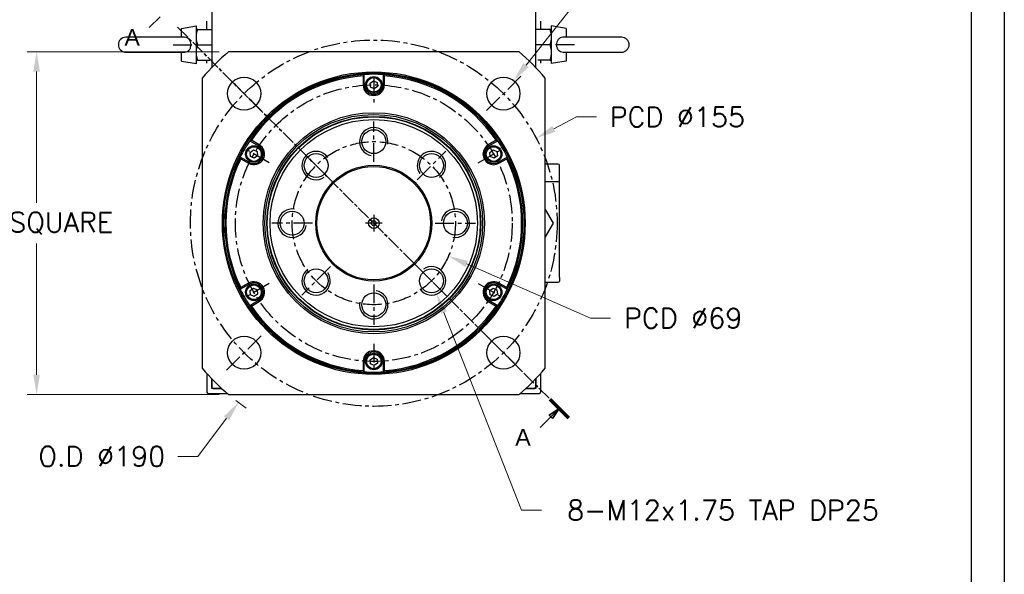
# Model space of a CAD drawing. Extents: x 0 to 1685, y -10 to 1188.
# Tile 4 of 19: x 1266 to 1682, y 308 to 543. Entities that reach past the tile are written whole.
import ezdxf

# ---------------------------------------------------------------- set-up
doc = ezdxf.new("R2010")
doc.units = 0
doc.header["$LTSCALE"] = 25.4
doc.linetypes.add('CENTER', pattern=[2, 1.25, -0.25, 0.25, -0.25])
doc.linetypes.add('CHAIN', pattern=[0.3543, 0.2362, -0.0295, 0.0591, -0.0295])
doc.layers.get('0').update_dxf_attribs({"linetype": 'CONTINUOUS'})
doc.layers.get('Defpoints').update_dxf_attribs({"linetype": 'CONTINUOUS'})
doc.layers.add('ATA-CENTER', color=133, linetype='CENTER')
for name, color, linetype, lineweight in [('ATA-DIM', 252, 'CONTINUOUS', 25), ('ATA-SECTION', 3, 'CONTINUOUS', 35), ('ATA-Thread', 3, 'CONTINUOUS', 25)]:
    doc.layers.add(name, color=color, linetype=linetype, lineweight=lineweight)
doc.styles.get("Standard").update_dxf_attribs({"font": 'simplex.shx'})
doc.styles.add('주 문자 (ISO)', font='arial.ttf')
doc.dimstyles.new('ata_A1', dxfattribs={"dimtxt": 4.2, "dimasz": 4.2, "dimexe": 2, "dimexo": 2, "dimgap": 2, "dimtad": 0, "dimtih": 1, "dimtoh": 1, "dimdec": 6, "dimdsep": 46, "dimtxsty": 'Standard', "dimcen": 0, "dimclrd": 252, "dimclre": 252, "dimclrt": 4, "dimadec": 6, "dimazin": 2, "dimtfac": 1, "dimtdec": 6, "dimtofl": 0, "dimtmove": 0, "dimatfit": 3, "dimfxl": 0, "dimtolj": 1, "dimtzin": 0, "dimlwd": 0, "dimlwe": 0, "dimarcsym": 0})

# ---------------------------------------------------------------- blocks, each defined once
blk = doc.blocks.new('*D15385')
at = {"layer": 'ATA-DIM', "color": 252, "lineweight": 0}
for p, q in [((1477.9, 335.21), (1445.13, 418.8)), ((1486.31, 335.21), (1477.9, 335.21))]:
    blk.add_line(p, q, dxfattribs=at)
at = {"layer": 'ATA-DIM', "color": 252}
blk.add_solid([(1446.43, 419.31), (1443.83, 418.29), (1442.07, 426.62)], dxfattribs=at)
at = {"layer": 'Defpoints', "color": 0}
for p in [(1437.69, 437.8), (1442.07, 426.62)]:
    blk.add_point(p, dxfattribs=at)
at = {"layer": 'ATA-DIM', "color": 4, "insert": (1563.1, 335.21), "char_height": 8.4, "attachment_point": 5}
blk.add_mtext('8-M12x1.75 TAP DP25', dxfattribs=at)
blk = doc.blocks.new('*D15384')
at = {"layer": 'ATA-DIM', "color": 252, "lineweight": 0}
for p, q in [((1507.04, 416.43), (1454.76, 439.37)), ((1515.49, 416.43), (1507.04, 416.43))]:
    blk.add_line(p, q, dxfattribs=at)
at = {"layer": 'ATA-DIM', "color": 252}
blk.add_solid([(1455.33, 440.65), (1454.2, 438.08), (1447.07, 442.74)], dxfattribs=at)
at = {"layer": 'Defpoints', "color": 0}
for p in [(1383.89, 470.47), (1447.07, 442.74)]:
    blk.add_point(p, dxfattribs=at)
at = {"layer": 'ATA-DIM', "color": 4, "insert": (1546.24, 416.43), "char_height": 8.4, "attachment_point": 5}
blk.add_mtext('PCD %%c69', dxfattribs=at)
blk = doc.blocks.new('*D15382')
at = {"layer": 'ATA-DIM', "color": 252, "lineweight": 0}
for p, q in [((1508.94, 560.31), (1479.83, 523.49)), ((1517.36, 560.31), (1508.94, 560.31))]:
    blk.add_line(p, q, dxfattribs=at)
at = {"layer": 'ATA-DIM', "color": 252}
blk.add_solid([(1478.73, 524.36), (1480.93, 522.62), (1474.62, 516.9)], dxfattribs=at)
at = {"layer": 'Defpoints', "color": 0}
for p in [(1474.62, 516.9), (1465.94, 505.92)]:
    blk.add_point(p, dxfattribs=at)
at = {"layer": 'ATA-DIM', "color": 4, "insert": (1560.34, 560.31), "char_height": 8.4, "attachment_point": 5}
blk.add_mtext('4-%%c14 THRU', dxfattribs=at)
blk = doc.blocks.new('*D15388')
at = {"layer": 'ATA-DIM', "color": 252, "lineweight": 0}
for p, q in [((1350.09, 529.11), (1268.96, 529.11)), ((1272.96, 520.71), (1272.96, 465.18)), ((1272.96, 392.51), (1272.96, 448.03)), ((1350.09, 384.11), (1268.96, 384.11))]:
    blk.add_line(p, q, dxfattribs=at)
at = {"layer": 'ATA-DIM', "color": 252}
for points in [[(1274.36, 520.71), (1271.56, 520.71), (1272.96, 529.11)], [(1271.56, 392.51), (1274.36, 392.51), (1272.96, 384.11)]]:
    blk.add_solid(points, dxfattribs=at)
at = {"layer": 'Defpoints', "color": 0}
for p in [(1354.09, 529.11), (1272.96, 384.11), (1354.09, 384.11)]:
    blk.add_point(p, dxfattribs=at)
at = {"layer": 'ATA-DIM', "color": 4, "insert": (1233.99, 461.18), "char_height": 8.4, "attachment_point": 1}
blk.add_mtext('\\A1;145 SQUARE', dxfattribs=at)
blk = doc.blocks.new('*D15387')
at = {"layer": 'ATA-DIM', "color": 252, "lineweight": 0}
for p, q in [((1501.2, 501.54), (1491.56, 496.49)), ((1509.61, 501.54), (1501.2, 501.54))]:
    blk.add_line(p, q, dxfattribs=at)
at = {"layer": 'ATA-DIM', "color": 252}
blk.add_solid([(1490.91, 497.73), (1492.21, 495.25), (1484.12, 492.59)], dxfattribs=at)
at = {"layer": 'Defpoints', "color": 0}
for p in [(1484.12, 492.59), (1346.84, 420.62)]:
    blk.add_point(p, dxfattribs=at)
at = {"layer": 'ATA-DIM', "color": 4, "insert": (1543.8, 501.54), "char_height": 8.4, "attachment_point": 5}
blk.add_mtext('PCD %%c155', dxfattribs=at)
blk = doc.blocks.new('*D15386')
at = {"layer": 'ATA-DIM', "color": 252, "lineweight": 0}
for p, q in [((1341.1, 357.93), (1353.24, 374.04)), ((1332.68, 357.93), (1341.1, 357.93))]:
    blk.add_line(p, q, dxfattribs=at)
blk.add_arc((1415.48, 456.61), 95, 232.156, 235.4049, dxfattribs=at)
at = {"layer": 'ATA-DIM', "color": 252}
blk.add_solid([(1354.36, 373.19), (1352.12, 374.88), (1358.3, 380.74)], dxfattribs=at)
at = {"layer": 'Defpoints', "color": 0}
for p in [(1415.48, 456.61), (1358.3, 380.74)]:
    blk.add_point(p, dxfattribs=at)
at = {"layer": 'ATA-DIM', "color": 4, "insert": (1300.5, 357.93), "char_height": 8.4, "attachment_point": 5}
blk.add_mtext('O.D %%C190', dxfattribs=at)
blk = doc.blocks.new('ata-Border-A1-002')
at = {"color": 253, "ltscale": 0.5}
blk.add_line((841, 594), (841, 0), dxfattribs=at)
blk.add_line((834, 585), (834, 9))

msp = doc.modelspace()

# ---------------------------------------------------------------- linework, layer by layer
for p, q in [((1346.9808173, 669.1056106), (1346.9808173, 522.4292386)), ((1483.9808173, 522.4292386), (1483.9808173, 669.1056106)), ((1344.9808173, 538.6056106), (1344.9808173, 542.1056106)), ((1485.9808173, 542.1056106), (1485.9808173, 538.6056106)), ((1334.1808173, 538.9947506), (1340.4808173, 540.1056106)), ((1334.1808173, 535.2556106), (1334.1808173, 538.9947506)), ((1340.4808173, 524.1056106), (1340.4808173, 540.1056106)), ((1341.0613739, 538.6056106), (1346.9808173, 538.6056106)), ((1489.9002608, 538.6056106), (1483.9808173, 538.6056106)), ((1490.4808173, 540.1056106), (1490.4808173, 524.1056106)), ((1496.7808173, 538.9947506), (1490.4808173, 540.1056106)), ((1496.7808173, 538.9947506), (1496.7808173, 535.2556106)), ((1335.3425653, 535.2556106), (1310.6808173, 535.2556106)), ((1520.2808173, 535.2556106), (1495.6190694, 535.2556106)), ((1310.6808173, 528.9556106), (1335.3425653, 528.9556106)), ((1334.1808173, 525.2164706), (1334.1808173, 528.9556106)), ((1341.0613739, 532.1056106), (1346.9808173, 532.1056106)), ((1476.8709631, 529.1056106), (1354.0906715, 529.1056106)), ((1489.9002608, 532.1056106), (1483.9808173, 532.1056106)), ((1495.6190694, 528.9556106), (1520.2808173, 528.9556106)), ((1496.7808173, 528.9556106), (1496.7808173, 525.2164706)), ((1334.1808173, 525.2164706), (1340.4808173, 524.1056106)), ((1341.0613739, 525.6056106), (1346.198785, 525.6056106)), ((1344.9808173, 524.2825295), (1344.9808173, 525.6056106)), ((1489.9002608, 525.6056106), (1484.7628496, 525.6056106)), ((1485.9808173, 525.6056106), (1485.9808173, 524.2825295)), ((1496.7808173, 525.2164706), (1490.4808173, 524.1056106)), ((1342.9808173, 517.9957564), (1342.9808173, 395.2154648)), ((1410.9808173, 518.9434001), (1410.9808173, 515.1056106)), ((1411.4808173, 515.1056106), (1411.4808173, 519.4784983)), ((1413.9044312, 515.8232502), (1415.3141184, 516.8296209)), ((1415.3141184, 516.8296209), (1416.8905046, 516.1119813)), ((1416.8905046, 516.1119813), (1417.0572035, 514.387971)), ((1419.4808173, 519.4784983), (1419.4808173, 515.1056106)), ((1419.9808173, 515.1056106), (1419.9808173, 518.9434001)), ((1487.9808173, 395.2154648), (1487.9808173, 517.9957564)), ((1411.4808173, 515.1056106), (1410.9808173, 515.1056106)), ((1414.0711301, 514.0992399), (1413.9044312, 515.8232502)), ((1415.6475163, 513.3816003), (1414.0711301, 514.0992399)), ((1417.0572035, 514.387971), (1415.6475163, 513.3816003)), ((1419.4808173, 515.1056106), (1419.9808173, 515.1056106)), ((1363.0312994, 491.5061561), (1366.8183312, 489.3197122)), ((1367.0683312, 489.7527249), (1363.744708, 491.6716197)), ((1467.2169267, 491.6716197), (1463.8933035, 489.7527249)), ((1464.1433035, 489.3197122), (1467.9303352, 491.5061561)), ((1363.241945, 486.5732502), (1364.6516323, 487.5796209)), ((1364.6516323, 487.5796209), (1366.2280184, 486.8619813)), ((1366.8183312, 489.3197122), (1367.0683312, 489.7527249)), ((1464.1433035, 489.3197122), (1463.8933035, 489.7527249)), ((1464.5669173, 486.5732502), (1465.9766045, 487.5796209)), ((1465.9766045, 487.5796209), (1467.5529907, 486.8619813)), ((1362.8183312, 482.391509), (1359.0312994, 484.5779528)), ((1359.244708, 483.8773911), (1362.5683312, 481.9584963)), ((1363.408644, 484.8492399), (1363.241945, 486.5732502)), ((1364.9850302, 484.1316003), (1363.408644, 484.8492399)), ((1366.3947174, 485.137971), (1364.9850302, 484.1316003)), ((1366.2280184, 486.8619813), (1366.3947174, 485.137971)), ((1464.7336162, 484.8492399), (1464.5669173, 486.5732502)), ((1466.3100024, 484.1316003), (1464.7336162, 484.8492399)), ((1467.7196896, 485.137971), (1466.3100024, 484.1316003)), ((1467.5529907, 486.8619813), (1467.7196896, 485.137971)), ((1471.9303352, 484.5779528), (1468.1433035, 482.391509)), ((1468.3933035, 481.9584963), (1471.7169267, 483.8773911)), ((1362.8183312, 482.391509), (1362.5683312, 481.9584963)), ((1468.1433035, 482.391509), (1468.3933035, 481.9584963)), ((1493.4808173, 481.6056106), (1487.9808173, 481.6056106)), ((1493.9808173, 476.1056106), (1493.9808173, 481.1056106)), ((1493.9808173, 473.6056106), (1493.9808173, 476.1056106)), ((1493.4808173, 474.1056106), (1487.9808173, 474.1056106)), ((1493.9808173, 433.6056106), (1493.9808173, 473.6056106)), ((1487.9807759, 462.3473522), (1491.2957719, 456.6056106)), ((1491.2957719, 456.6056106), (1487.9807759, 450.863869)), ((1493.9808173, 433.6056106), (1493.9808173, 432.1056106)), ((1359.0312994, 428.6332684), (1362.8183312, 430.8197122)), ((1362.5683312, 431.2527249), (1359.244708, 429.3338302)), ((1362.8183312, 430.8197122), (1362.5683312, 431.2527249)), ((1363.241945, 428.0732502), (1364.6516323, 429.0796209)), ((1364.6516323, 429.0796209), (1366.2280184, 428.3619813)), ((1464.5669173, 428.0732502), (1465.9766045, 429.0796209)), ((1465.9766045, 429.0796209), (1467.5529907, 428.3619813)), ((1468.1433035, 430.8197122), (1468.3933035, 431.2527249)), ((1468.1433035, 430.8197122), (1471.9303352, 428.6332684)), ((1471.7169267, 429.3338302), (1468.3933035, 431.2527249)), ((1487.9808173, 431.6056106), (1493.4808173, 431.6056106)), ((1363.408644, 426.3492399), (1363.241945, 428.0732502)), ((1364.9850302, 425.6316003), (1363.408644, 426.3492399)), ((1366.3947174, 426.637971), (1364.9850302, 425.6316003)), ((1366.2280184, 428.3619813), (1366.3947174, 426.637971)), ((1464.7336162, 426.3492399), (1464.5669173, 428.0732502)), ((1466.3100024, 425.6316003), (1464.7336162, 426.3492399)), ((1467.7196896, 426.637971), (1466.3100024, 425.6316003)), ((1467.5529907, 428.3619813), (1467.7196896, 426.637971)), ((1366.8183312, 423.891509), (1363.0312994, 421.7050652)), ((1363.744708, 421.5396015), (1367.0683312, 423.4584963)), ((1366.8183312, 423.891509), (1367.0683312, 423.4584963)), ((1464.1433035, 423.891509), (1463.8933035, 423.4584963)), ((1463.8933035, 423.4584963), (1467.2169267, 421.5396015)), ((1467.9303352, 421.7050652), (1464.1433035, 423.891509)), ((1413.9044312, 398.8232502), (1415.3141184, 399.8296209)), ((1415.3141184, 399.8296209), (1416.8905046, 399.1119813)), ((1411.4808173, 398.1056106), (1410.9808173, 398.1056106)), ((1410.9808173, 398.1056106), (1410.9808173, 394.2678211)), ((1411.4808173, 393.732723), (1411.4808173, 398.1056106)), ((1414.0711301, 397.0992399), (1413.9044312, 398.8232502)), ((1415.6475163, 396.3816003), (1414.0711301, 397.0992399)), ((1417.0572035, 397.387971), (1415.6475163, 396.3816003)), ((1416.8905046, 399.1119813), (1417.0572035, 397.387971)), ((1419.4808173, 398.1056106), (1419.9808173, 398.1056106)), ((1419.4808173, 398.1056106), (1419.4808173, 393.732723)), ((1419.9808173, 394.2678211), (1419.9808173, 398.1056106)), ((1344.9808173, 392.9286917), (1344.9808173, 385.1056106)), ((1485.9808173, 392.9286917), (1485.9808173, 385.1056106)), ((1346.9808173, 390.7819826), (1346.9808173, 387.1056106)), ((1346.9808173, 386.6056106), (1346.9808173, 390.7819826)), ((1347.4808173, 386.6056106), (1346.9808173, 387.1056106)), ((1483.9808173, 387.1056106), (1483.4808173, 386.6056106)), ((1483.9808173, 387.1056106), (1483.9808173, 390.7819826)), ((1483.9808173, 390.7819826), (1483.9808173, 386.6056106)), ((1345.4808173, 384.6056106), (1353.5050156, 384.6056106)), ((1351.2546544, 386.6056106), (1346.9808173, 386.6056106)), ((1347.4808173, 386.6056106), (1351.2546544, 386.6056106)), ((1354.0906715, 384.1056106), (1476.8709631, 384.1056106)), ((1477.4566191, 384.6056106), (1485.4808173, 384.6056106)), ((1479.7069802, 386.6056106), (1483.4808173, 386.6056106)), ((1483.9808173, 386.6056106), (1479.7069802, 386.6056106))]:
    msp.add_line(p, q)
for centre, radius in [((1415.4808173, 456.6056106), 64), ((1415.4808173, 456.6056106), 63.5), ((1360.6800418, 511.4063862), 7), ((1415.4808173, 515.1056106), 3.5), ((1415.4808173, 515.1056106), 3.1), ((1470.2815929, 511.4063862), 7), ((1415.4808173, 456.6056106), 46.75), ((1415.4808173, 456.6056106), 46.000379), ((1415.4808173, 456.6056106), 45.2), ((1415.4808173, 456.6056106), 45), ((1415.4808173, 456.6056106), 43.8452995), ((1415.4808173, 491.1056106), 5.0527847), ((1364.8183312, 485.8556106), 3.5), ((1364.8183312, 485.8556106), 3.1), ((1466.1433035, 485.8556106), 3.5), ((1466.1433035, 485.8556106), 3.1), ((1391.0856334, 481.0007946), 5.0527847), ((1439.8760013, 481.0007946), 5.0527847), ((1415.4808173, 456.6056106), 24.5), ((1415.4808173, 456.6056106), 24), ((1380.9808173, 456.6056106), 5.0527847), ((1415.4808173, 456.6056106), 2.25), ((1449.9808173, 456.6056106), 5.0527847), ((1415.4808173, 456.6056106), 1), ((1391.0856334, 432.2104267), 5.0527847), ((1439.8760013, 432.2104267), 5.0527847), ((1364.8183312, 427.3556106), 3.5), ((1364.8183312, 427.3556106), 3.1), ((1466.1433035, 427.3556106), 3.5), ((1466.1433035, 427.3556106), 3.1), ((1415.4808173, 422.1056106), 5.0527847), ((1360.6800418, 401.8048351), 7), ((1470.2815929, 401.8048351), 7), ((1415.4808173, 398.1056106), 3.5), ((1415.4808173, 398.1056106), 3.1)]:
    msp.add_circle(centre, radius)
for centre, radius, start, end in [((1310.6808173, 532.1056106), 3.15, 90, 270), ((1520.2808173, 532.1056106), 3.15, 270, 90), ((1415.4808173, 456.6056106), 95, 130.256612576, 139.743387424), ((1415.4808173, 456.6056106), 95, 40.256612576, 49.743387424), ((1415.4808173, 456.6056106), 63, 93.640275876, 146.359724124), ((1415.4808173, 456.6056106), 62.5, 94.128868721, 145.871131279), ((1415.4808173, 456.6056106), 63, 86.359724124, 93.640275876), ((1415.4808173, 456.6056106), 63, 33.640275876, 86.359724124), ((1415.4808173, 456.6056106), 62.5, 34.128868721, 85.871131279), ((1415.4808173, 515.1056106), 4.5, 180, 0), ((1415.4808173, 515.1056106), 4, 180, 0), ((1415.4808173, 456.6056106), 63, 146.359724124, 153.640275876), ((1415.4808173, 456.6056106), 63, 26.359724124, 33.640275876), ((1364.8183312, 485.8556106), 4.5, 240, 60), ((1364.8183312, 485.8556106), 4, 240, 60), ((1466.1433035, 485.8556106), 4.5, 120, 300), ((1466.1433035, 485.8556106), 4, 120, 300), ((1415.4808173, 456.6056106), 63, 153.640275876, 206.359724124), ((1415.4808173, 456.6056106), 62.5, 154.128868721, 205.871131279), ((1415.4808173, 456.6056106), 62.5, 334.128868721, 25.871131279), ((1415.4808173, 456.6056106), 63, 333.640275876, 26.359724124), ((1493.4808173, 481.1056106), 0.5, 0, 90), ((1493.4808173, 473.6056106), 0.5, 0, 90), ((1364.8183312, 427.3556106), 4.5, 300, 120), ((1364.8183312, 427.3556106), 4, 300, 120), ((1466.1433035, 427.3556106), 4.5, 60, 240), ((1466.1433035, 427.3556106), 4, 60, 240), ((1493.4808173, 432.1056106), 0.5, 270, 0), ((1415.4808173, 456.6056106), 63, 206.359724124, 213.640275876), ((1415.4808173, 456.6056106), 63, 326.359724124, 333.640275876), ((1415.4808173, 456.6056106), 63, 213.640275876, 266.359724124), ((1415.4808173, 456.6056106), 62.5, 214.128868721, 265.871131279), ((1415.4808173, 456.6056106), 63, 273.640275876, 326.359724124), ((1415.4808173, 456.6056106), 62.5, 274.128868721, 325.871131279), ((1415.4808173, 398.1056106), 4.5, 0, 180), ((1415.4808173, 398.1056106), 4, 0, 180), ((1415.4808173, 456.6056106), 95, 220.256612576, 229.743387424), ((1415.4808173, 456.6056106), 63, 266.359724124, 273.640275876), ((1415.4808173, 456.6056106), 95, 310.256612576, 319.743387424), ((1345.4808173, 385.1056106), 0.5, 180, 270), ((1485.4808173, 385.1056106), 0.5, 270, 0)]:
    msp.add_arc(centre, radius, start, end)
for points, weights in [([(1341.0613739, 538.6056106), (1340.4808173, 538.6056106), (1340.4808173, 538.6056106)], [1.01001874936, 1.04314139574, 1]), ([(1340.4808173, 535.3556106), (1340.4808173, 536.8639409), (1341.0613739, 538.6056106)], [1, 1.04314139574, 1.01001874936]), ([(1490.4808173, 538.6056106), (1490.4808173, 538.6056106), (1489.9002608, 538.6056106)], [1, 1.04314139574, 1.01001874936]), ([(1489.9002608, 538.6056106), (1490.4808173, 536.8639409), (1490.4808173, 535.3556106)], [1.01001874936, 1.04314139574, 1]), ([(1341.0613739, 532.1056106), (1340.4808173, 533.8472804), (1340.4808173, 535.3556106)], [1.01001874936, 1.04314139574, 1]), ([(1490.4808173, 535.3556106), (1490.4808173, 533.8472804), (1489.9002608, 532.1056106)], [1, 1.04314139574, 1.01001874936]), ([(1340.4808173, 528.8556106), (1340.4808173, 530.3639409), (1341.0613739, 532.1056106)], [1, 1.04314139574, 1.01001874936]), ([(1341.0613739, 525.6056106), (1340.4808173, 527.3472804), (1340.4808173, 528.8556106)], [1.01001874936, 1.04314139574, 1]), ([(1489.9002608, 532.1056106), (1490.4808173, 530.3639409), (1490.4808173, 528.8556106)], [1.01001874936, 1.04314139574, 1]), ([(1490.4808173, 528.8556106), (1490.4808173, 527.3472804), (1489.9002608, 525.6056106)], [1, 1.04314139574, 1.01001874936]), ([(1340.4808173, 525.6056106), (1340.4808173, 525.6056106), (1341.0613739, 525.6056106)], [1, 1.04314139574, 1.01001874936]), ([(1489.9002608, 525.6056106), (1490.4808173, 525.6056106), (1490.4808173, 525.6056106)], [1.01001874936, 1.04314139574, 1])]:
    msp.add_rational_spline(points, weights, degree=2)
for points in [[(1335.3425609, 528.9555988), (1335.4256682, 528.9556022), (1335.508537, 528.9587072), (1335.9658984, 528.993825), (1336.3199829, 529.0881225), (1336.9855415, 529.4204805), (1337.2814625, 529.6604389), (1337.7686196, 530.2566766), (1337.9540966, 530.6079779), (1338.1981788, 531.3729156), (1338.2552238, 531.7786655), (1338.237661, 532.5970071), (1338.162415, 533.0010873), (1337.8843824, 533.7456837), (1337.6861009, 534.0801158), (1337.1885374, 534.6300999), (1336.8987279, 534.8452928), (1336.2318967, 535.1526883), (1335.8651369, 535.2367498), (1335.4336544, 535.2546798), (1335.3881207, 535.2556178), (1335.342558, 535.2556277)], [(1495.6190737, 535.2556225), (1495.5359665, 535.255619), (1495.4530977, 535.2525141), (1494.9957362, 535.2173962), (1494.6416517, 535.1230987), (1493.9760932, 534.7907408), (1493.6801722, 534.5507824), (1493.1930151, 533.9545447), (1493.0075381, 533.6032433), (1492.7634559, 532.8383056), (1492.7064109, 532.4325558), (1492.7239737, 531.6142141), (1492.7992197, 531.2101339), (1493.0772523, 530.4655375), (1493.2755338, 530.1311055), (1493.7730973, 529.5811214), (1494.0629067, 529.3659285), (1494.729738, 529.0585329), (1495.0964978, 528.9744715), (1495.5279803, 528.9565415), (1495.573514, 528.9556034), (1495.6190766, 528.9555936)]]:
    msp.add_open_spline(points, degree=3, knots=[-1.1220648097, -1.1220648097, -1.1220648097, -1.1220648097, -1.0965690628, -1.0965690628, -0.9807252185, -0.9807252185, -0.8586322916, -0.8586322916, -0.7353053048, -0.7353053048, -0.6127162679, -0.6127162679, -0.4893775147, -0.4893775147, -0.3679615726, -0.3679615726, -0.2521654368, -0.2521654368, -0.1335841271, -0.1335841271, -0.1196121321, -0.1196121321, -0.1196121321, -0.1196121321])
for points in [[(1411.4808173, 519.4784983), (1411.3138936, 519.3006172), (1411.1472224, 519.1222505), (1410.9808173, 518.9434001)], [(1419.4808173, 519.4784983), (1419.6477411, 519.3006172), (1419.8144123, 519.1222505), (1419.9808173, 518.9434001)], [(1363.0312994, 491.5061561), (1363.2688108, 491.5617758), (1363.5066165, 491.6169339), (1363.744708, 491.6716197)], [(1467.2169267, 491.6716197), (1467.4550182, 491.6169339), (1467.6928239, 491.5617758), (1467.9303352, 491.5061561)], [(1359.244708, 483.8773911), (1359.1730215, 484.1109273), (1359.101887, 484.3444521), (1359.0312994, 484.5779528)], [(1471.9303352, 484.5779528), (1471.8597476, 484.3444521), (1471.7886131, 484.1109273), (1471.7169267, 483.8773911)], [(1359.0312994, 428.6332684), (1359.101887, 428.8667692), (1359.1730215, 429.100294), (1359.244708, 429.3338302)], [(1471.7169267, 429.3338302), (1471.7886131, 429.100294), (1471.8597476, 428.8667692), (1471.9303352, 428.6332684)], [(1363.744708, 421.5396015), (1363.5066165, 421.5942874), (1363.2688108, 421.6494455), (1363.0312994, 421.7050652)], [(1467.9303352, 421.7050652), (1467.6928239, 421.6494455), (1467.4550182, 421.5942874), (1467.2169267, 421.5396015)], [(1411.4808173, 393.732723), (1411.3138936, 393.910604), (1411.1472224, 394.0889707), (1410.9808173, 394.2678211)], [(1419.9808173, 394.2678211), (1419.8144123, 394.0889707), (1419.6477411, 393.910604), (1419.4808173, 393.732723)]]:
    msp.add_open_spline(points, degree=3)
at = {"layer": 'ATA-CENTER', "ltscale": 0.25}
for p, q in [((1330.6808173, 532.1056106), (1343.9808173, 532.1056106)), ((1500.2808173, 532.1056106), (1486.9808173, 532.1056106)), ((1368.104663, 503.981765), (1353.2554206, 518.8310074)), ((1415.4808173, 518.6056106), (1415.4808173, 507.6056106)), ((1477.7062141, 518.8310074), (1462.8569717, 503.981765)), ((1415.4808173, 482.5526106), (1415.4808173, 499.6586106)), ((1371.3135217, 482.1056106), (1361.7872423, 487.6056106)), ((1397.1335177, 474.9529103), (1385.0377491, 487.0486789)), ((1433.828117, 474.9529103), (1445.9238856, 487.0486789)), ((1459.6481129, 482.1056106), (1469.1743924, 487.6056106)), ((1415.4808173, 460.1056106), (1415.4808173, 453.1056106)), ((1389.5338173, 456.6056106), (1372.4278173, 456.6056106)), ((1418.9808173, 456.6056106), (1411.9808173, 456.6056106)), ((1441.4278173, 456.6056106), (1458.5338173, 456.6056106)), ((1397.1335177, 438.258311), (1385.0377491, 426.1625424)), ((1433.828117, 438.258311), (1445.9238856, 426.1625424)), ((1371.3135217, 431.1056106), (1361.7872423, 425.6056106)), ((1415.4808173, 430.6586106), (1415.4808173, 413.5526106)), ((1459.6481129, 431.1056106), (1469.1743924, 425.6056106)), ((1353.2554206, 394.3802139), (1368.104663, 409.2294563)), ((1477.7062141, 394.3802139), (1462.8569717, 409.2294563)), ((1415.4808173, 405.6056106), (1415.4808173, 394.6056106))]:
    msp.add_line(p, q, dxfattribs=at)
for radius in [77.5, 58.5, 34.5]:
    msp.add_circle((1415.4808173, 456.6056106), radius, dxfattribs=at)
at = {"layer": 'ATA-SECTION', "linetype": 'Continuous'}
for p, q in [((1320.5851822, 539.334336), (1325.1331032, 543.8822569)), ((1485.7767585, 370.1427597), (1490.3246794, 374.6906807)), ((1493.8602133, 378.2262146), (1489.6175727, 375.3977875)), ((1489.6175727, 375.3977875), (1491.0317862, 373.9835739)), ((1490.3246794, 374.6906807), (1493.8602133, 378.2262146)), ((1491.0317862, 373.9835739), (1493.8602133, 378.2262146))]:
    msp.add_line(p, q, dxfattribs=at)
at = {"layer": 'ATA-SECTION', "linetype": 'CHAIN'}
msp.add_line((1332.5855546, 539.5008733), (1489.9432958, 382.1431321), dxfattribs=at)
at = {"layer": 'ATA-SECTION', "linetype": 'Continuous', "lineweight": 70}
msp.add_line((1489.9432958, 382.1431321), (1497.7771309, 374.3092971), dxfattribs=at)
at = {"layer": 'ATA-SECTION', "linetype": 'Continuous', "flags": 128}
msp.add_lwpolyline([(1491.0317865, 373.9835812), (1493.8602129, 378.2262112), (1489.6175733, 375.3977848), (1491.0317865, 373.9835812)], dxfattribs=at)
at = {"layer": 'ATA-SECTION'}
msp.add_solid([(1491.0317865, 373.9835812), (1493.8602129, 378.2262112), (1489.6175733, 375.3977848), (1491.0317865, 373.9835812)], dxfattribs=at)
at = {"layer": 'ATA-Thread'}
for centre, start, end in [((1415.4808173, 491.1056106), 350, 260), ((1391.0856334, 481.0007946), 35, 305), ((1439.8760013, 481.0007946), 305, 215), ((1380.9808173, 456.6056106), 80, 350), ((1449.9808173, 456.6056106), 260, 170), ((1391.0856334, 432.2104267), 125, 35), ((1439.8760013, 432.2104267), 215, 125), ((1415.4808173, 422.1056106), 170, 80)]:
    msp.add_arc(centre, 6, start, end, dxfattribs=at)

# ---------------------------------------------------------------- block references
at = {"xscale": 2, "yscale": 2, "zscale": 2}
msp.add_blockref('ata-Border-A1-002', (0, 0), dxfattribs=at)

# ---------------------------------------------------------------- texts
at = {"layer": 'ATA-SECTION', "char_height": 6.9999999, "attachment_point": 7, "style": '주 문자 (ISO)'}
for insert in [(1310.0933983, 531.7182409), (1475.2849746, 362.5266646)]:
    msp.add_mtext('A', dxfattribs=dict(at, insert=insert))

# ---------------------------------------------------------------- dimensions: what is measured, and where the dimension line sits
at = {"layer": 'ATA-DIM'}
for p1, p2, text, override, picture, middle in [((1465.9403132, 505.9151849), (1474.6228725, 516.8975874), '4-<> THRU', {"dimscale": 2, "dimtp": 0.1, "dimtm": 0.1, "dimtfac": 0.71, "dimtdec": 3, "dimtolj": 0, "dimtzin": 8}, '*D15382', (1560.3403193, 560.3050664)), ((1346.8399921, 420.6238498), (1484.1216426, 492.5873715), 'PCD <>', {"dimscale": 2, "dimtp": 0.1, "dimtm": 0.1, "dimtfac": 0.71, "dimtdec": 3, "dimtolj": 0, "dimtzin": 8}, '*D15387', (1543.8034821, 501.5417315)), ((1383.8888472, 470.469139), (1447.0727875, 442.7420822), 'PCD <>', {"dimscale": 2, "dimtol": 0, "dimlim": 0, "dimtp": 0.1, "dimtm": 0.1, "dimtfac": 0.71, "dimtdec": 3, "dimtolj": 0, "dimtzin": 8}, '*D15384', (1546.2430976, 416.4252652)), ((1437.6863555, 437.7966106), (1442.0656471, 426.6242427), '8-M12x1.75 TAP DP25', {"dimscale": 2, "dimtp": 0.1, "dimtm": 0.1, "dimtfac": 0.71, "dimtdec": 3, "dimtolj": 0, "dimtzin": 8}, '*D15385', (1563.0981833, 335.2089383))]:
    dim = msp.add_diameter_dim_2p(p1=p1, p2=p2, text=text, dimstyle='ata_A1', override=override, dxfattribs=at)
    dim.commit()
    dim.dimension.update_dxf_attribs({"geometry": picture, "text_midpoint": middle, "dimtype": 163})
dim = msp.add_linear_dim(base=(1272.9638575, 384.1056106), p1=(1354.0906715, 529.1056106), p2=(1354.0906715, 384.1056106), angle=90, text='<> SQUARE', dimstyle='ata_A1', override={"dimscale": 2, "dimtol": 0, "dimlim": 0, "dimtp": 0, "dimtm": 0, "dimtfac": 0.571429, "dimtdec": 2, "dimtolj": 1, "dimtzin": 0}, dxfattribs=at)
dim.commit()
dim.dimension.update_dxf_attribs({"geometry": '*D15388', "text_midpoint": (1272.9638575, 456.6056106), "dimtype": 160})
dim = msp.add_radius_dim(center=(1415.4808173, 456.6056106), mpoint=(1358.2982136, 380.7429068), text='O.D %%C190', dimstyle='ata_A1', override={"dimscale": 2, "dimtol": 0, "dimlim": 0, "dimtp": 0.1, "dimtm": 0.1, "dimtfac": 0.71, "dimtdec": 3, "dimtolj": 0, "dimtzin": 8}, dxfattribs=at)
dim.commit()
dim.dimension.update_dxf_attribs({"geometry": '*D15386', "text_midpoint": (1300.5019477, 357.9290589), "dimtype": 164})

doc.saveas('drawing.dxf')
